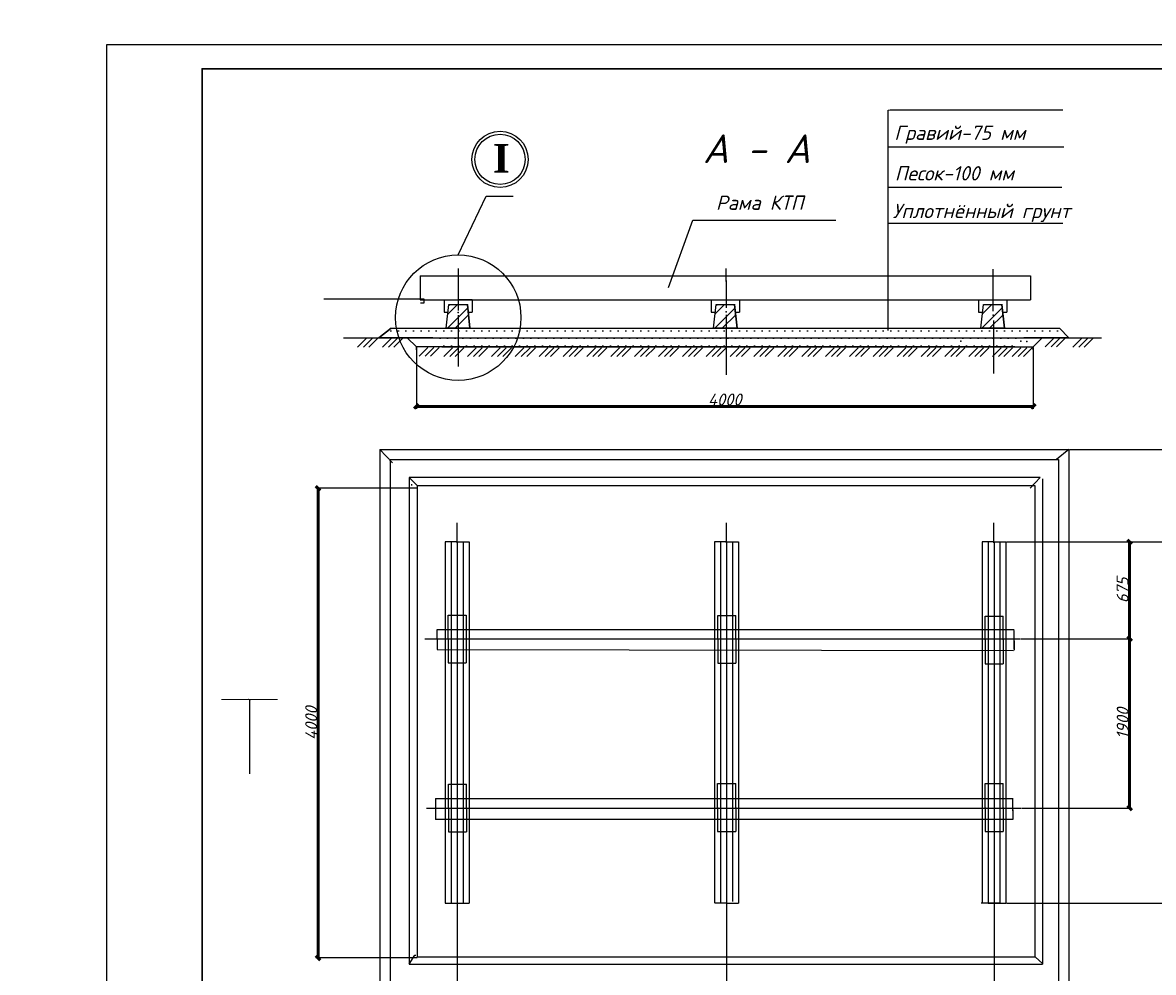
# Model space of a CAD drawing. Header units: millimetres. Extents: x -257011 to 237647566, y 2784933 to 6706507.
# Tile 76 of 256: x 11049216 to 11166666, y 2836744 to 2935367. Entities that reach past the tile are written whole.
import ezdxf
from ezdxf import colors
from ezdxf.entities.mleader import LeaderData, LeaderLine
from ezdxf.lldxf.tags import DXFTag
from ezdxf.math import Vec2, Vec3

# ---------------------------------------------------------------- set-up
doc = ezdxf.new("R2010")
doc.units = ezdxf.units.MM
doc.header["$LTSCALE"] = 1000
doc.header["$PDMODE"] = 32
doc.header["$PDSIZE"] = 0.3
doc.layers.add('text', color=1, linetype='Continuous', lineweight=13)
doc.layers.add('Размеры', color=251, linetype='Continuous', lineweight=18)
doc.layers.add('Размер', color=7, linetype='Continuous')
doc.styles.add('iso', font='isocpeur.TTF')
doc.styles.add('S4-B', font='timesbd.ttf', dxfattribs={"height": 4})
doc.styles.get("Standard").update_dxf_attribs({"font": 'ARIALN.TTF'})
doc.styles.add('X_ISO', font='isocpeui.ttf')
doc.styles.add('ГОСТ1250', font='isocpeui.ttf', dxfattribs={"height": 1200})
doc.styles.add('ГОСТ2500', font='isocpeui.ttf', dxfattribs={"height": 2500})
tags = doc.linetypes.add('HOT_WATER_SUPPLY', pattern='A,12.7,-5.08,["HW",Standard,S=2.54,R=0,X=-2.54,Y=-1.27],-5.08', length=22.86).pattern_tags.tags
tags[6] = DXFTag(74, 10)
doc.dimstyles.new('Copy of 1000_1', dxfattribs={"dimtxt": 1200, "dimasz": 900, "dimexe": 500, "dimexo": 100, "dimgap": 200, "dimtad": 1, "dimdec": 1, "dimlfac": 0.001, "dimzin": 0, "dimdsep": 46, "dimtxsty": 'ГОСТ1250', "dimblk": 'OBLIQUE', "dimcen": 0.09, "dimclrd": 1, "dimclre": 1, "dimclrt": 1, "dimadec": 0, "dimazin": 0, "dimtfac": 1, "dimtdec": 1, "dimtmove": 0, "dimatfit": 3, "dimldrblk": 'OBLIQUE', "dimfxl": 0, "dimtolj": 1, "dimtzin": 0, "dimlwe": -1, "dimarcsym": 0})
doc.dimstyles.new('ISO-25', dxfattribs={"dimtxt": 250, "dimasz": 250, "dimexe": 250, "dimexo": 250, "dimgap": 125, "dimtad": 1, "dimdec": 0, "dimtxsty": 'Standard', "dimblk": 'ARCHTICK', "dimcen": 250, "dimclrd": 256, "dimclre": 256, "dimadec": 0, "dimazin": 0, "dimtfac": 1, "dimtdec": 0, "dimtmove": 0, "dimatfit": 3, "dimldrblk": 'ARCHTICK', "dimfxl": 0, "dimarcsym": 0})

# ---------------------------------------------------------------- blocks, each defined once
blk = doc.blocks.new('_ArchTick')
at = {"color": 0, "linetype": 'ByBlock', "const_width": 0.15}
blk.add_lwpolyline([(-0.5, -0.5), (0.5, 0.5)], dxfattribs=at)
blk = doc.blocks.new('_Oblique')
at = {"color": 0, "linetype": 'ByBlock', "lineweight": -2}
blk.add_line((-0.5, -0.5), (0.5, 0.5), dxfattribs=at)
blk = doc.blocks.new('*D2046')
at = {"color": 1, "ltscale": 100, "transparency": 16777216}
for p, q in [((600703, 254589), (600703, 241718)), ((729964, 254589), (729964, 241718))]:
    blk.add_line(p, q, dxfattribs=at)
at = {"color": 1, "lineweight": -2, "ltscale": 100, "transparency": 16777216}
blk.add_line((600703, 242218), (729964, 242218), dxfattribs=at)
at = {"layer": 'Defpoints', "color": 0, "lineweight": 53, "ltscale": 100, "transparency": 16777216}
for p in [(600703, 254689), (729964, 254689), (729964, 242218)]:
    blk.add_point(p, dxfattribs=at)
at = {"color": 1, "lineweight": -2, "ltscale": 100, "transparency": 16777216, "xscale": 900, "yscale": 900, "zscale": 900, "rotation": 180}
blk.add_blockref('_Oblique', (600703, 242218), dxfattribs=at)
at = {"color": 1, "lineweight": -2, "ltscale": 100, "transparency": 16777216, "xscale": 900, "yscale": 900, "zscale": 900}
blk.add_blockref('_Oblique', (729964, 242218), dxfattribs=at)
at = {"color": 1, "ltscale": 100, "transparency": 16777216, "insert": (665333, 243668), "char_height": 1200, "attachment_point": 5, "style": 'ГОСТ1250'}
blk.add_mtext('\\A1;{\\H2.0833x;4000}', dxfattribs=at)
blk = doc.blocks.new('*D2037')
at = {"color": 1, "ltscale": 100, "transparency": 16777216}
for p, q in [((600860, 225072), (579614, 225072)), ((600860, 126697), (579614, 126697))]:
    blk.add_line(p, q, dxfattribs=at)
at = {"color": 1, "lineweight": -2, "ltscale": 100, "transparency": 16777216}
blk.add_line((580114, 225072), (580114, 126697), dxfattribs=at)
at = {"layer": 'Defpoints', "color": 0, "lineweight": 53, "ltscale": 100, "transparency": 16777216}
for p in [(600960, 225072), (580114, 126697), (600960, 126697)]:
    blk.add_point(p, dxfattribs=at)
at = {"color": 1, "lineweight": -2, "ltscale": 100, "transparency": 16777216, "xscale": 900, "yscale": 900, "zscale": 900}
for p, rotation in [((580114, 225072), 90), ((580114, 126697), 270)]:
    blk.add_blockref('_Oblique', p, dxfattribs=dict(at, rotation=rotation))
at = {"color": 1, "ltscale": 100, "transparency": 16777216, "insert": (578665, 175884), "char_height": 1200, "attachment_point": 5, "rotation": 90, "style": 'ГОСТ1250'}
blk.add_mtext('\\A1;{\\H2.0833x;4000}', dxfattribs=at)
blk = doc.blocks.new('*D2047')
at = {"color": 1, "ltscale": 100, "transparency": 16777216}
for p, q in [((724340, 138182), (765661, 138182)), ((737904, 118188), (765661, 118188))]:
    blk.add_line(p, q, dxfattribs=at)
at = {"color": 1, "lineweight": -2, "ltscale": 100, "transparency": 16777216}
blk.add_line((765161, 118188), (765161, 138182), dxfattribs=at)
at = {"layer": 'Defpoints', "color": 0, "lineweight": 53, "ltscale": 100, "transparency": 16777216}
for p in [(724240, 138182), (765161, 138182), (737804, 118188)]:
    blk.add_point(p, dxfattribs=at)
at = {"color": 1, "lineweight": -2, "ltscale": 100, "transparency": 16777216, "xscale": 900, "yscale": 900, "zscale": 900}
for p, rotation in [((765161, 138182), 90), ((765161, 118188), 270)]:
    blk.add_blockref('_Oblique', p, dxfattribs=dict(at, rotation=rotation))
at = {"color": 1, "ltscale": 100, "transparency": 16777216, "insert": (763694, 128185), "char_height": 1200, "attachment_point": 5, "rotation": 90, "style": 'ГОСТ1250'}
blk.add_mtext('\\A1;{\\H2.0833x;875}', dxfattribs=at)
blk = doc.blocks.new('*D2048')
at = {"color": 1, "ltscale": 100, "transparency": 16777216}
for p, q in [((724340, 213859), (765661, 213859)), ((724340, 138182), (765661, 138182))]:
    blk.add_line(p, q, dxfattribs=at)
at = {"color": 1, "lineweight": -2, "ltscale": 100, "transparency": 16777216}
blk.add_line((765161, 138182), (765161, 213859), dxfattribs=at)
at = {"layer": 'Defpoints', "color": 0, "lineweight": 53, "ltscale": 100, "transparency": 16777216}
for p in [(724240, 213859), (765161, 213859), (724240, 138182)]:
    blk.add_point(p, dxfattribs=at)
at = {"color": 1, "lineweight": -2, "ltscale": 100, "transparency": 16777216, "xscale": 900, "yscale": 900, "zscale": 900}
for p, rotation in [((765161, 213859), 90), ((765161, 138182), 270)]:
    blk.add_blockref('_Oblique', p, dxfattribs=dict(at, rotation=rotation))
at = {"color": 1, "ltscale": 100, "transparency": 16777216, "insert": (763711, 176021), "char_height": 1200, "attachment_point": 5, "rotation": 90, "style": 'ГОСТ1250'}
blk.add_mtext('\\A1;{\\H2.0833x;3250}', dxfattribs=at)
blk = doc.blocks.new('*D2049')
at = {"color": 1, "ltscale": 100, "transparency": 16777216}
for p, q in [((737540, 233188), (765661, 233188)), ((724340, 213859), (765661, 213859))]:
    blk.add_line(p, q, dxfattribs=at)
at = {"color": 1, "lineweight": -2, "ltscale": 100, "transparency": 16777216}
blk.add_line((765161, 213859), (765161, 233188), dxfattribs=at)
at = {"layer": 'Defpoints', "color": 0, "lineweight": 53, "ltscale": 100, "transparency": 16777216}
for p in [(737440, 233188), (765161, 233188), (724240, 213859)]:
    blk.add_point(p, dxfattribs=at)
at = {"color": 1, "lineweight": -2, "ltscale": 100, "transparency": 16777216, "xscale": 900, "yscale": 900, "zscale": 900}
for p, rotation in [((765161, 233188), 90), ((765161, 213859), 270)]:
    blk.add_blockref('_Oblique', p, dxfattribs=dict(at, rotation=rotation))
at = {"color": 1, "ltscale": 100, "transparency": 16777216, "insert": (763694, 223523), "char_height": 1200, "attachment_point": 5, "rotation": 90, "style": 'ГОСТ1250'}
blk.add_mtext('\\A1;{\\H2.0833x;875}', dxfattribs=at)
blk = doc.blocks.new('*D2050')
at = {"color": 1, "ltscale": 100, "transparency": 16777216}
for p, q in [((609251, 138082), (609251, 108437)), ((593068, 118088), (593068, 108437))]:
    blk.add_line(p, q, dxfattribs=at)
at = {"color": 1, "lineweight": -2, "ltscale": 100, "transparency": 16777216}
blk.add_line((593068, 108937), (609251, 108937), dxfattribs=at)
at = {"layer": 'Defpoints', "color": 0, "lineweight": 53, "ltscale": 100, "transparency": 16777216}
for p in [(609251, 138182), (593068, 118188), (609251, 108937)]:
    blk.add_point(p, dxfattribs=at)
at = {"color": 1, "lineweight": -2, "ltscale": 100, "transparency": 16777216, "xscale": 900, "yscale": 900, "zscale": 900, "rotation": 180}
blk.add_blockref('_Oblique', (593068, 108937), dxfattribs=at)
at = {"color": 1, "lineweight": -2, "ltscale": 100, "transparency": 16777216, "xscale": 900, "yscale": 900, "zscale": 900}
blk.add_blockref('_Oblique', (609251, 108937), dxfattribs=at)
at = {"color": 1, "ltscale": 100, "transparency": 16777216, "insert": (601160, 110387), "char_height": 1200, "attachment_point": 5, "style": 'ГОСТ1250'}
blk.add_mtext('\\A1;{\\H2.0833x;1000}', dxfattribs=at)
blk = doc.blocks.new('*D2051')
at = {"color": 1, "ltscale": 100, "transparency": 16777216}
for p, q in [((609251, 138082), (609251, 108437)), ((665711, 138082), (665711, 108437))]:
    blk.add_line(p, q, dxfattribs=at)
at = {"color": 1, "lineweight": -2, "ltscale": 100, "transparency": 16777216}
blk.add_line((609251, 108937), (665711, 108937), dxfattribs=at)
at = {"layer": 'Defpoints', "color": 0, "lineweight": 53, "ltscale": 100, "transparency": 16777216}
for p in [(609251, 138182), (665711, 138182), (665711, 108937)]:
    blk.add_point(p, dxfattribs=at)
at = {"color": 1, "lineweight": -2, "ltscale": 100, "transparency": 16777216, "xscale": 900, "yscale": 900, "zscale": 900, "rotation": 180}
blk.add_blockref('_Oblique', (609251, 108937), dxfattribs=at)
at = {"color": 1, "lineweight": -2, "ltscale": 100, "transparency": 16777216, "xscale": 900, "yscale": 900, "zscale": 900}
blk.add_blockref('_Oblique', (665711, 108937), dxfattribs=at)
at = {"color": 1, "ltscale": 100, "transparency": 16777216, "insert": (637481, 110387), "char_height": 1200, "attachment_point": 5, "style": 'ГОСТ1250'}
blk.add_mtext('\\A1;{\\H2.0833x;1500}', dxfattribs=at)
blk = doc.blocks.new('*D2052')
at = {"color": 1, "ltscale": 100, "transparency": 16777216}
for p, q in [((665711, 138082), (665711, 108437)), ((721740, 138082), (721740, 108437))]:
    blk.add_line(p, q, dxfattribs=at)
at = {"color": 1, "lineweight": -2, "ltscale": 100, "transparency": 16777216}
blk.add_line((665711, 108937), (721740, 108937), dxfattribs=at)
at = {"layer": 'Defpoints', "color": 0, "lineweight": 53, "ltscale": 100, "transparency": 16777216}
for p in [(665711, 138182), (721740, 138182), (721740, 108937)]:
    blk.add_point(p, dxfattribs=at)
at = {"color": 1, "lineweight": -2, "ltscale": 100, "transparency": 16777216, "xscale": 900, "yscale": 900, "zscale": 900, "rotation": 180}
blk.add_blockref('_Oblique', (665711, 108937), dxfattribs=at)
at = {"color": 1, "lineweight": -2, "ltscale": 100, "transparency": 16777216, "xscale": 900, "yscale": 900, "zscale": 900}
blk.add_blockref('_Oblique', (721740, 108937), dxfattribs=at)
at = {"color": 1, "ltscale": 100, "transparency": 16777216, "insert": (693726, 110387), "char_height": 1200, "attachment_point": 5, "style": 'ГОСТ1250'}
blk.add_mtext('\\A1;{\\H2.0833x;1500}', dxfattribs=at)
blk = doc.blocks.new('*D2053')
at = {"color": 1, "ltscale": 100, "transparency": 16777216}
for p, q in [((721740, 138082), (721740, 108437)), ((737288, 117865), (737288, 108437))]:
    blk.add_line(p, q, dxfattribs=at)
at = {"color": 1, "lineweight": -2, "ltscale": 100, "transparency": 16777216}
blk.add_line((721740, 108937), (737288, 108937), dxfattribs=at)
at = {"layer": 'Defpoints', "color": 0, "lineweight": 53, "ltscale": 100, "transparency": 16777216}
for p in [(721740, 138182), (737288, 117965), (737288, 108937)]:
    blk.add_point(p, dxfattribs=at)
at = {"color": 1, "lineweight": -2, "ltscale": 100, "transparency": 16777216, "xscale": 900, "yscale": 900, "zscale": 900, "rotation": 180}
blk.add_blockref('_Oblique', (721740, 108937), dxfattribs=at)
at = {"color": 1, "lineweight": -2, "ltscale": 100, "transparency": 16777216, "xscale": 900, "yscale": 900, "zscale": 900}
blk.add_blockref('_Oblique', (737288, 108937), dxfattribs=at)
at = {"color": 1, "ltscale": 100, "transparency": 16777216, "insert": (729514, 110387), "char_height": 1200, "attachment_point": 5, "style": 'ГОСТ1250'}
blk.add_mtext('\\A1;{\\H2.0833x;1000}', dxfattribs=at)
blk = doc.blocks.new('*D2054')
at = {"color": 1, "ltscale": 100, "transparency": 16777216}
for p, q in [((727269, 193575), (750641, 193575)), ((727617, 158101), (750641, 158101))]:
    blk.add_line(p, q, dxfattribs=at)
at = {"color": 1, "lineweight": -2, "ltscale": 100, "transparency": 16777216}
blk.add_line((750141, 158101), (750141, 193575), dxfattribs=at)
at = {"layer": 'Defpoints', "color": 0, "lineweight": 53, "ltscale": 100, "transparency": 16777216}
for p in [(727169, 193575), (750141, 193575), (727517, 158101)]:
    blk.add_point(p, dxfattribs=at)
at = {"color": 1, "lineweight": -2, "ltscale": 100, "transparency": 16777216, "xscale": 900, "yscale": 900, "zscale": 900}
for p, rotation in [((750141, 193575), 90), ((750141, 158101), 270)]:
    blk.add_blockref('_Oblique', p, dxfattribs=dict(at, rotation=rotation))
at = {"color": 1, "ltscale": 100, "transparency": 16777216, "insert": (748691, 175838), "char_height": 1200, "attachment_point": 5, "rotation": 90, "style": 'ГОСТ1250'}
blk.add_mtext('\\A1;{\\H2.0833x;1900}', dxfattribs=at)
blk = doc.blocks.new('*D2055')
at = {"color": 1, "ltscale": 100, "transparency": 16777216}
for p, q in [((724965, 213859), (750641, 213859)), ((727269, 193575), (750641, 193575))]:
    blk.add_line(p, q, dxfattribs=at)
at = {"color": 1, "lineweight": -2, "ltscale": 100, "transparency": 16777216}
blk.add_line((750141, 193575), (750141, 213859), dxfattribs=at)
at = {"layer": 'Defpoints', "color": 0, "lineweight": 53, "ltscale": 100, "transparency": 16777216}
for p in [(724865, 213859), (750141, 213859), (727169, 193575)]:
    blk.add_point(p, dxfattribs=at)
at = {"color": 1, "lineweight": -2, "ltscale": 100, "transparency": 16777216, "xscale": 900, "yscale": 900, "zscale": 900}
for p, rotation in [((750141, 213859), 90), ((750141, 193575), 270)]:
    blk.add_blockref('_Oblique', p, dxfattribs=dict(at, rotation=rotation))
at = {"color": 1, "ltscale": 100, "transparency": 16777216, "insert": (748675, 203717), "char_height": 2500, "attachment_point": 5, "rotation": 90, "style": 'ГОСТ2500'}
blk.add_mtext('\\A1;675', dxfattribs=at)
blk = doc.blocks.new('456789')
at = {"ltscale": 100}
h = blk.add_hatch(dxfattribs=at)
h.set_pattern_fill('STEEL', color=256, scale=1000, style=0)
h.set_pattern_definition([(45, (458912.6, 20951.2), (-2245.064, 2245.064), []), (45, (458912.6, 22538.7), (-2245.064, 2245.064), [])])
h.paths.add_polyline_path([(606945.36, 258605.98), (607501.67, 263585.52), (611388.88, 263585.52), (611945.2, 258605.98)])
h = blk.add_hatch(dxfattribs=at)
h.set_pattern_fill('STEEL', color=256, scale=1000, style=0)
h.set_pattern_definition([(45, (514912.6, 20951.2), (-2245.064, 2245.064), []), (45, (514912.6, 22538.7), (-2245.064, 2245.064), [])])
h.paths.add_polyline_path([(662945.36, 258605.98), (663501.67, 263585.52), (667388.88, 263585.52), (667945.2, 258605.98)])
h = blk.add_hatch(dxfattribs=at)
h.set_pattern_fill('STEEL', color=256, scale=1000, style=0)
h.set_pattern_definition([(45, (570912.6, 20951.2), (-2245.064, 2245.064), []), (45, (570912.6, 22538.7), (-2245.064, 2245.064), [])])
h.paths.add_polyline_path([(718945.36, 258605.98), (719501.67, 263585.52), (723388.88, 263585.52), (723945.2, 258605.98)])
h = blk.add_hatch(dxfattribs=at)
h.set_pattern_fill('DOTS', color=256, scale=1000, style=0)
h.set_pattern_definition([(0, (514912.6, 20951.2), (793.75, 1587.5), [0, -1587.5])])
h.paths.add_polyline_path([(592862.05, 256585.83), (595445.28, 258585.83), (735445.28, 258585.83), (737392.17, 256585.83), (727983.51, 256585.83), (726078.19, 254688.62), (606078.19, 254688.62), (604191.47, 256585.83)])
for p, q in [((699544.79, 304308.49), (699993.34, 304339.99)), ((699544.79, 288119.95), (699544.79, 304308.49)), ((699993.34, 304339.99), (736132.32, 304339.99)), ((699544.79, 296574.47), (736366.99, 296574.47)), ((699544.79, 258119.95), (699544.79, 288119.95)), ((699544.79, 288119.95), (735918.44, 288119.95)), ((609484.31, 273976.38), (615361.75, 286281.06)), ((615361.75, 286281.06), (620959.32, 286281.06)), ((653533.82, 267148.38), (658626.45, 281257.42)), ((658626.45, 281257.42), (688626.45, 281257.42)), ((699544.79, 280618.71), (736179, 280618.71)), ((609517.82, 263691.96), (609517.82, 271116.42)), ((665606.36, 268490.58), (665606.36, 271116.42)), ((721566.94, 262191.27), (721566.94, 270958.46)), ((601501.67, 269585.52), (729388.88, 269585.52)), ((601501.67, 269585.52), (601501.67, 264585.52)), ((665606.36, 268490.58), (665606.36, 262902.12)), ((729388.88, 269585.52), (729388.88, 264585.52)), ((602326.92, 264670.46), (581349.15, 264670.46)), ((601501.67, 264585.52), (729388.88, 264585.52)), ((601564.1, 263908.33), (602326.92, 263908.33)), ((602326.92, 263908.33), (602326.92, 264670.46)), ((606501.67, 264585.52), (606501.67, 261951.36)), ((606945.36, 258605.98), (607501.67, 263585.52)), ((606945.36, 258605.98), (607501.67, 263585.52)), ((607501.67, 263585.52), (611388.88, 263585.52)), ((607501.67, 263585.52), (611501.67, 263585.52)), ((612388.88, 264585.52), (609471.2, 264585.52)), ((609471.2, 263583.51), (609471.2, 262349.24)), ((611388.88, 263585.52), (611945.2, 258605.98)), ((611945.2, 258605.98), (611388.88, 263585.52)), ((612388.88, 264585.52), (612388.88, 261951.36)), ((662501.67, 264585.52), (668388.88, 264585.52)), ((662501.67, 264585.52), (662501.67, 261951.36)), ((662945.36, 258605.98), (663501.67, 263585.52)), ((662945.36, 258605.98), (663501.67, 263585.52)), ((663501.67, 263585.52), (667501.67, 263585.52)), ((663501.67, 263585.52), (667388.88, 263585.52)), ((667945.2, 258605.98), (667388.88, 263585.52)), ((667388.88, 263585.52), (667945.2, 258605.98)), ((668388.88, 264585.52), (668388.88, 261951.36)), ((718501.67, 264585.52), (718501.67, 261951.36)), ((718501.67, 264585.52), (724388.88, 264585.52)), ((718945.36, 258605.98), (719501.67, 263585.52)), ((718945.36, 258605.98), (719501.67, 263585.52)), ((719501.67, 263585.52), (723388.88, 263585.52)), ((719501.67, 263585.52), (723501.67, 263585.52)), ((723388.88, 263585.52), (723945.2, 258605.98)), ((723945.2, 258605.98), (723388.88, 263585.52)), ((724388.88, 264585.52), (724388.88, 261951.36)), ((606501.67, 261951.36), (607331.53, 261951.36)), ((609471.2, 261322.45), (609471.2, 250578.98)), ((611559.02, 261951.36), (612388.88, 261951.36)), ((662501.67, 261951.36), (663331.53, 261951.36)), ((665606.36, 261401.44), (665606.36, 248816.05)), ((667559.02, 261951.36), (668388.88, 261951.36)), ((718501.67, 261951.36), (719331.53, 261951.36)), ((723559.02, 261951.36), (724388.88, 261951.36)), ((595445.28, 258585.83), (592862.05, 256585.83)), ((592862.05, 256585.83), (595445.28, 258585.83)), ((592862.05, 256585.83), (595445.28, 258585.83)), ((595445.28, 258585.83), (735445.28, 258585.83)), ((595445.28, 258585.83), (735445.28, 258585.83)), ((595445.28, 258585.83), (735445.28, 258585.83)), ((611945.2, 258605.98), (606945.36, 258605.98)), ((667945.2, 258605.98), (662945.36, 258605.98)), ((723945.2, 258605.98), (718945.36, 258605.98)), ((721608.52, 260205.53), (721608.52, 249109.87)), ((735445.28, 258585.83), (737392.17, 256585.83)), ((735445.28, 258585.83), (737392.17, 256585.83)), ((735445.28, 258585.83), (737392.17, 256585.83)), ((585445.28, 256585.83), (744261.46, 256585.83)), ((590207.76, 256446.01), (588388.55, 254628.27)), ((591467.21, 256446.01), (589648, 254628.27)), ((592586.72, 256446.01), (590767.52, 254628.27)), ((604191.47, 256585.83), (592862.05, 256585.83)), ((595424.9, 256446.01), (593605.69, 254628.27)), ((596684.36, 256446.01), (594865.15, 254628.27)), ((597803.87, 256446.01), (595984.66, 254628.27)), ((600702.96, 254688.62), (598816.23, 256585.83)), ((737392.17, 256585.83), (727983.51, 256585.83)), ((731856.85, 256585.83), (729951.53, 254688.62)), ((734242.12, 256524.99), (732422.91, 254707.26)), ((735501.57, 256524.99), (733682.36, 254707.26)), ((736621.09, 256524.99), (734801.88, 254707.26)), ((740091.64, 256446.01), (738272.44, 254628.27)), ((741351.1, 256446.01), (739531.89, 254628.27)), ((742470.61, 256446.01), (740651.4, 254628.27)), ((606179.67, 254687.82), (600646.33, 254687.82)), ((600702.96, 254063.62), (600702.96, 254688.62)), ((603092.52, 254550.4), (601273.31, 252732.66)), ((604351.97, 254550.4), (602532.77, 252732.66)), ((605471.49, 254550.4), (603652.28, 252732.66)), ((606078.19, 254688.62), (726078.19, 254688.62)), ((606078.19, 254688.62), (726078.19, 254688.62)), ((726078.19, 254688.62), (606078.19, 254688.62)), ((608259.9, 254488.45), (606440.7, 252670.71)), ((609519.36, 254488.45), (607700.15, 252670.71)), ((610638.87, 254488.45), (608819.66, 252670.71)), ((613259.9, 254488.45), (611440.7, 252670.71)), ((614519.36, 254488.45), (612700.15, 252670.71)), ((615638.87, 254488.45), (613819.66, 252670.71)), ((618259.9, 254488.45), (616440.7, 252670.71)), ((619519.36, 254488.45), (617700.15, 252670.71)), ((620638.87, 254488.45), (618819.66, 252670.71)), ((623259.9, 254488.45), (621440.7, 252670.71)), ((624519.36, 254488.45), (622700.15, 252670.71)), ((625638.87, 254488.45), (623819.66, 252670.71)), ((628259.9, 254488.45), (626440.7, 252670.71)), ((629519.36, 254488.45), (627700.15, 252670.71)), ((630638.87, 254488.45), (628819.66, 252670.71)), ((633259.9, 254488.45), (631440.7, 252670.71)), ((634519.36, 254488.45), (632700.15, 252670.71)), ((635638.87, 254488.45), (633819.66, 252670.71)), ((638259.9, 254488.45), (636440.7, 252670.71)), ((639519.36, 254488.45), (637700.15, 252670.71)), ((640638.87, 254488.45), (638819.66, 252670.71)), ((643259.9, 254488.45), (641440.7, 252670.71)), ((644519.36, 254488.45), (642700.15, 252670.71)), ((645638.87, 254488.45), (643819.66, 252670.71)), ((648259.9, 254488.45), (646440.7, 252670.71)), ((649519.36, 254488.45), (647700.15, 252670.71)), ((650638.87, 254488.45), (648819.66, 252670.71)), ((653259.9, 254488.45), (651440.7, 252670.71)), ((654519.36, 254488.45), (652700.15, 252670.71)), ((655638.87, 254488.45), (653819.66, 252670.71)), ((658259.9, 254488.45), (656440.7, 252670.71)), ((659519.36, 254488.45), (657700.15, 252670.71)), ((660638.87, 254488.45), (658819.66, 252670.71)), ((663259.9, 254488.45), (661440.7, 252670.71)), ((664519.36, 254488.45), (662700.15, 252670.71)), ((665638.87, 254488.45), (663819.66, 252670.71)), ((668259.9, 254488.45), (666440.7, 252670.71)), ((669519.36, 254488.45), (667700.15, 252670.71)), ((670638.87, 254488.45), (668819.66, 252670.71)), ((673259.9, 254488.45), (671440.7, 252670.71)), ((674519.36, 254488.45), (672700.15, 252670.71)), ((675638.87, 254488.45), (673819.66, 252670.71)), ((678259.9, 254488.45), (676440.7, 252670.71)), ((679519.36, 254488.45), (677700.15, 252670.71)), ((680638.87, 254488.45), (678819.66, 252670.71)), ((683259.9, 254488.45), (681440.7, 252670.71)), ((684519.36, 254488.45), (682700.15, 252670.71)), ((685638.87, 254488.45), (683819.66, 252670.71)), ((688259.9, 254488.45), (686440.7, 252670.71)), ((689519.36, 254488.45), (687700.15, 252670.71)), ((690638.87, 254488.45), (688819.66, 252670.71)), ((693259.9, 254488.45), (691440.7, 252670.71)), ((694519.36, 254488.45), (692700.15, 252670.71)), ((695638.87, 254488.45), (693819.66, 252670.71)), ((698259.9, 254488.45), (696440.7, 252670.71)), ((699519.36, 254488.45), (697700.15, 252670.71)), ((700638.87, 254488.45), (698819.66, 252670.71)), ((703259.9, 254488.45), (701440.7, 252670.71)), ((704519.36, 254488.45), (702700.15, 252670.71)), ((705638.87, 254488.45), (703819.66, 252670.71)), ((708259.9, 254488.45), (706440.7, 252670.71)), ((709519.36, 254488.45), (707700.15, 252670.71)), ((710638.87, 254488.45), (708819.66, 252670.71)), ((713259.9, 254488.45), (711440.7, 252670.71)), ((714519.36, 254488.45), (712700.15, 252670.71)), ((715638.87, 254488.45), (713819.66, 252670.71)), ((718259.9, 254488.45), (716440.7, 252670.71)), ((719519.36, 254488.45), (717700.15, 252670.71)), ((720638.87, 254488.45), (718819.66, 252670.71)), ((723259.9, 254488.45), (721440.7, 252670.71)), ((724519.36, 254488.45), (722700.15, 252670.71)), ((725638.87, 254488.45), (723819.66, 252670.71)), ((727383.99, 254471.42), (725564.78, 252653.68)), ((726078.19, 254688.62), (729951.53, 254688.62)), ((728643.44, 254471.42), (726824.23, 252653.68)), ((729762.95, 254471.42), (727943.75, 252653.68)), ((729963.51, 254063.62), (729963.51, 254688.62)), ((593068.12, 233187.52), (593068.12, 118187.52)), ((593068.12, 233187.52), (737440.48, 233187.52)), ((593068.12, 233187.52), (595708.82, 230424.15)), ((737440.48, 233187.52), (734847.41, 231089.2)), ((737440.48, 233187.52), (737440.48, 118187.52)), ((595235.75, 231090.7), (595235.75, 121343.71)), ((595235.75, 231090.7), (735258.31, 231090.7)), ((735258.31, 231090.7), (735258.31, 121358.38)), ((731396.7, 227342.89), (599196.4, 227342.89)), ((599198.01, 227354.96), (599198.01, 125402)), ((599198.01, 227354.96), (601033.58, 225547.07)), ((599678.9, 225938.29), (599678.9, 225651.65)), ((600858.21, 225555.92), (600858.21, 126957.74)), ((730351.1, 225603.77), (600936.02, 225603.77)), ((731396.7, 227342.89), (729300.79, 225103.7)), ((730351.1, 126957.74), (730351.1, 225603.77)), ((731927.1, 227082.58), (731927.1, 125402)), ((609288.99, 213667.46), (609288.99, 217809.58)), ((665721.75, 213667.46), (665721.75, 217809.58)), ((721685.63, 213667.46), (721685.63, 217809.58)), ((606751.3, 213859.25), (606751.3, 138182.4)), ((609251.3, 213859.25), (606751.3, 213859.25)), ((608001.3, 213859.25), (608001.3, 198532.23)), ((609251.3, 213859.25), (609251.3, 138182.4)), ((609251.3, 213859.25), (611751.3, 213859.25)), ((610501.3, 213859.25), (610501.3, 198532.23)), ((611751.3, 213859.25), (611751.3, 138182.4)), ((663184.06, 213859.25), (663184.06, 138182.4)), ((665684.06, 213859.25), (663184.06, 213859.25)), ((664434.06, 213859.25), (664434.06, 213628.62)), ((664434.06, 213628.62), (664434.06, 198420.13)), ((665684.06, 213859.25), (668184.06, 213859.25)), ((665710.76, 213859.25), (665710.76, 138182.4)), ((666934.06, 213859.25), (666934.06, 198420.13)), ((668184.06, 213859.25), (668184.06, 138182.4)), ((721740.24, 213859.25), (719240.24, 213859.25)), ((719240.24, 213859.25), (719240.24, 138182.4)), ((720490.24, 213859.25), (720490.24, 198319.18)), ((721740.24, 213859.25), (721740.24, 138182.4)), ((721740.24, 213859.25), (724240.24, 213859.25)), ((721740.24, 213859.25), (721740.24, 138182.4)), ((722990.24, 213859.25), (722990.24, 198319.18)), ((724240.24, 213859.25), (724240.24, 138182.4)), ((607347.83, 193532.23), (607347.83, 198532.23)), ((607347.83, 198532.23), (611126.45, 198532.23)), ((608001.3, 198532.23), (608001.3, 188532.23)), ((610501.3, 198532.23), (610501.3, 188532.23)), ((611126.45, 198532.23), (611126.45, 188532.23)), ((663892.25, 193420.13), (663892.25, 198420.13)), ((663892.25, 198420.13), (666934.06, 198420.13)), ((664434.06, 198420.13), (664434.06, 188420.13)), ((666934.06, 198420.13), (667670.88, 198420.13)), ((666934.06, 198420.13), (666934.06, 188420.13)), ((667670.88, 193420.13), (667670.88, 198420.13)), ((719864.51, 193319.18), (719864.51, 198319.18)), ((719864.51, 198319.18), (723643.13, 198319.18)), ((720490.24, 198319.18), (720490.24, 188319.18)), ((722990.24, 198319.18), (722990.24, 188319.18)), ((723643.13, 193319.18), (723643.13, 198319.18)), ((605039.5, 193490.64), (605039.5, 195490.64)), ((605039.5, 195490.64), (725993.04, 195490.64)), ((725993.04, 193316.74), (725993.04, 195316.74)), ((602509.12, 193575.13), (727169.19, 193575.13)), ((605039.5, 193316.74), (605039.5, 191316.74)), ((607347.83, 193532.23), (607347.83, 188532.23)), ((663892.25, 193420.13), (663892.25, 188420.13)), ((667670.88, 193420.13), (667670.88, 188420.13)), ((719864.51, 193319.18), (719864.51, 188319.18)), ((723643.13, 193319.18), (723643.13, 188319.18)), ((725993.04, 191403.92), (725993.04, 193403.92)), ((725993.04, 193142.85), (725993.04, 191142.85)), ((605039.5, 191316.74), (725826.45, 191089.91)), ((607347.83, 188532.23), (611126.45, 188532.23)), ((608001.3, 188532.23), (608001.3, 163108.46)), ((610501.3, 188532.23), (610501.3, 163108.46)), ((663892.25, 188420.13), (667670.88, 188420.13)), ((664434.06, 188420.13), (664434.06, 163209.41)), ((666934.06, 188420.13), (666934.06, 163209.41)), ((719864.51, 188319.18), (723643.13, 188319.18)), ((720490.24, 188319.18), (720490.24, 163209.41)), ((722990.24, 188319.18), (722990.24, 163209.41)), ((607460.02, 158108.46), (607460.02, 163108.46)), ((607460.02, 163108.46), (611238.65, 163108.46)), ((608001.3, 163108.46), (608001.3, 153108.46)), ((610501.3, 163108.46), (610501.3, 153108.46)), ((611238.65, 158108.46), (611238.65, 163108.46)), ((663836.41, 158209.41), (663836.41, 163209.41)), ((663836.41, 163209.41), (667615.03, 163209.41)), ((664434.06, 163209.41), (664434.06, 153209.41)), ((666934.06, 163209.41), (666934.06, 153209.41)), ((667615.03, 158209.41), (667615.03, 163209.41)), ((719865.89, 163209.41), (723644.51, 163209.41)), ((719865.89, 158209.41), (719865.89, 163209.41)), ((720490.24, 163209.41), (720490.24, 153209.41)), ((722990.24, 163209.41), (722990.24, 153209.41)), ((723644.51, 158209.41), (723644.51, 163209.41)), ((604751.05, 160074.6), (604751.05, 158100.95)), ((604751.05, 160074.6), (725720.3, 160074.6)), ((725704.58, 157489.99), (725704.58, 160080.1)), ((602857.19, 158100.95), (727517.25, 158100.95)), ((604751.05, 157900.71), (604720.61, 155726.82)), ((607460.02, 158108.46), (607460.02, 153108.46)), ((611238.65, 158108.46), (611238.65, 153108.46)), ((663836.41, 158209.41), (663836.41, 153209.41)), ((667615.03, 158209.41), (667615.03, 153209.41)), ((719865.89, 158209.41), (719865.89, 153209.41)), ((723644.51, 158209.41), (723644.51, 153209.41)), ((725704.58, 157726.82), (725704.58, 155726.82)), ((725704.58, 155726.82), (604720.61, 155726.82)), ((607460.02, 153108.46), (611238.65, 153108.46)), ((608001.3, 153108.46), (608001.3, 145255.55)), ((610501.3, 153108.46), (610501.3, 138182.4)), ((663836.41, 153209.41), (667615.03, 153209.41)), ((664434.06, 153209.41), (664434.06, 145255.55)), ((666934.06, 153209.41), (666934.06, 138532.53)), ((719865.89, 153209.41), (723644.51, 153209.41)), ((720490.24, 153209.41), (720490.24, 138182.4)), ((722990.24, 153209.41), (722990.24, 138182.4)), ((608001.3, 145255.55), (608001.3, 138200.23)), ((664434.06, 145255.55), (664434.06, 138200.23)), ((606751.3, 138182.4), (611751.3, 138182.4)), ((665710.76, 138182.4), (663334.02, 138182.4)), ((665684.06, 138182.4), (663437.05, 138182.4)), ((665684.06, 138182.4), (668184.06, 138182.4)), ((665710.76, 138182.4), (668210.76, 138182.4)), ((719446.74, 138182.4), (719033.74, 138182.4)), ((721740.24, 138182.4), (719374.96, 138182.4)), ((720490.24, 138182.4), (721740.24, 138182.4)), ((722990.24, 138182.4), (720557.6, 138182.4)), ((721740.24, 138182.4), (724240.24, 138182.4)), ((721740.24, 138182.4), (722990.24, 138182.4)), ((599198.01, 125402), (600367.99, 127276.16)), ((600367.99, 127276.16), (600589.85, 127276.16)), ((600858.21, 126957.74), (730351.1, 126957.74)), ((730351.1, 126957.74), (731963.17, 125502.68)), ((599198.01, 125402), (731907.25, 125402))]:
    blk.add_line(p, q, dxfattribs=at)
for centre, radius in [((618243.08, 293974.47), 5891.41), ((618243.08, 293974.47), 5251.41), ((609484.31, 260832.75), 13143.63)]:
    blk.add_circle(centre, radius, dxfattribs=at)
for p in [(665595.73, 268509.96), (665606.36, 268490.58), (609438.77, 261875.34), (665595.73, 262033.3), (721566.94, 261322.45), (714768.84, 255872.58), (727337.41, 255872.58), (728602.17, 255793.6)]:
    blk.add_point(p, dxfattribs=at)
for s, height, style, p in [('Гравий-75 мм', 3000, 'X_ISO', (700841.58, 298051.14)), ('А - А', 6000, 'X_ISO', (660740.35, 293205.14)), ('I', 6000, 'S4-B', (616722.51, 291211.62)), ('Песок-100 мм', 3000, 'X_ISO', (700957.81, 289562.36)), ('Рама КТП', 3000, 'X_ISO', (663479.78, 283398.11)), ('Уплотнённый грунт', 3000, 'X_ISO', (700511.32, 281669.74))]:
    blk.add_text(s, height=height, dxfattribs=dict(at, style=style)).set_placement(p)
for base, p1, p2, text, picture, middle in [((729963.51, 242217.97), (600702.96, 254688.62), (729963.51, 254688.62), '{\\H2.0833x;4000}', '*D2046', (665333.23, 243667.95)), ((609251.3, 108936.99), (593068.12, 118187.52), (609251.3, 138182.4), '{\\H2.0833x;1000}', '*D2050', (601159.71, 110386.97)), ((665710.76, 108936.99), (609251.3, 138182.4), (665710.76, 138182.4), '{\\H2.0833x;1500}', '*D2051', (637481.03, 110386.97)), ((721740.24, 108936.99), (665710.76, 138182.4), (721740.24, 138182.4), '{\\H2.0833x;1500}', '*D2052', (693725.5, 110386.97)), ((737287.93, 108936.99), (721740.24, 138182.4), (737287.93, 117965.37), '{\\H2.0833x;1000}', '*D2053', (729514.08, 110386.97))]:
    dim = blk.add_linear_dim(base=base, p1=p1, p2=p2, text=text, dimstyle='Copy of 1000_1', dxfattribs=at)
    dim.commit()
    dim.dimension.update_dxf_attribs({"geometry": picture, "text_midpoint": middle})
for base, p1, p2, text, picture, middle in [((765160.53, 233187.52), (724240.24, 213859.25), (737440.48, 233187.52), '{\\H2.0833x;875}', '*D2049', (763694.45, 223523.38)), ((580114.48, 126696.9), (600959.89, 225071.68), (600959.89, 126696.9), '{\\H2.0833x;4000}', '*D2037', (578664.5, 175884.29)), ((765160.53, 213859.25), (724240.24, 138182.4), (724240.24, 213859.25), '{\\H2.0833x;3250}', '*D2048', (763710.55, 176020.82)), ((750141.05, 193575.13), (727517.25, 158100.95), (727169.19, 193575.13), '{\\H2.0833x;1900}', '*D2054', (748691.07, 175838.04)), ((765160.53, 138182.4), (737804.18, 118187.52), (724240.24, 138182.4), '{\\H2.0833x;875}', '*D2047', (763694.45, 128184.96))]:
    dim = blk.add_linear_dim(base=base, p1=p1, p2=p2, angle=90, text=text, dimstyle='Copy of 1000_1', dxfattribs=at)
    dim.commit()
    dim.dimension.update_dxf_attribs({"geometry": picture, "text_midpoint": middle})
dim = blk.add_linear_dim(base=(750141.05, 213859.25), p1=(727169.19, 193575.13), p2=(724865.24, 213859.25), angle=90, text='675', dimstyle='Copy of 1000_1', override={"dimtxsty": 'ГОСТ2500'}, dxfattribs=at)
dim.commit()
dim.dimension.update_dxf_attribs({"geometry": '*D2055', "text_midpoint": (748674.95, 203717.19)})

msp = doc.modelspace()

# ---------------------------------------------------------------- linework, layer by layer
at = {"elevation": 384}
msp.add_lwpolyline([(11057944.81, 2785816.901), (11266157.545, 2785816.901), (11266157.545, 2933053.049), (11057944.81, 2933053.049)], close=True, dxfattribs=at)
at = {"layer": 'Размер', "linetype": 'Continuous', "lineweight": 30, "ltscale": 3.333333, "elevation": 384}
msp.add_lwpolyline([(11067859.702, 2788295.624), (11263678.822, 2788295.624), (11263678.822, 2930574.326), (11067859.702, 2930574.326)], close=True, dxfattribs=at)
at = {"layer": 'Размеры', "color": 5}
msp.add_line((11069873.602, 2865078.805, 384), (11075704.967, 2865078.805, 384), dxfattribs=at)

# ---------------------------------------------------------------- block references
at = {"lineweight": 53, "xscale": 0.4957446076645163, "yscale": 0.4957446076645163, "zscale": 0.4957446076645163}
msp.add_blockref('456789', (10792315.795, 2775430.432, 384), dxfattribs=at)

# ---------------------------------------------------------------- texts
at = {"color": 7, "ltscale": 30, "insert": (10049091.702, 2929588.156, -75415.319), "char_height": 1784.436705, "width": 106220.7207, "attachment_point": 1, "style": 'X_ISO'}
msp.add_mtext('                               ПОЯСНИТЕЛЬНАЯ ЗАПИСКА\\P\\pi4401.50942;    Проект энергоснабжения {\\C256; Samarqand viloyati Toyloq tumani "Хоnсhоrbоg\'" МFY dagi 11-son maktabni rekonstruksiya qilish. (360 o\'quvchi o\'rinli qo\'shimcha bino qurish).\\P\\pi0;}выполнен на основании ТУ САМ ПТЭС за №18238252188 от  01.07.2026 г.       \\P    Установленная мощность Ру=93,4 кВт.\\P    Расчетная мощность Рр=84 кВт.    \\P    По надежности энергоснабжение объект относятся к потребителям II категории.\\P    {\\C256;Точкой подключения основного источника электроснабжения принять ближайшую существующую в./в опору ВЛ-10 кВ фид. "\\C0;233\\C256;", на которой необходимо установить ПМ-10, ВЛ-10 кВ выполнено кабелем АПвПу-3(1х70) мм2 длиной 60 м в траншее в земле до проектного ТП.}\\P    Предусмотрена установка ТП-ГКТП с ТМ-100кВА.\\P    От ТП предусмотрена прокладка кабеля {\\C0;АВВГ} разного сечения в траншее в земле  до щитов объекта.  \\P    {\\C256;\\c0;Для резервного энергоснабжения теплонососа предусмотрена установка ДЭС мощностью 10 кВт. \\P\\C256;   } Наружное освещение территории объекта выполнено LED светильниками на установленными на металлических опорах. Управление наружным освещением предусмотрено комплектно.\\P    Кабели прокладываются в траншее на глубину 0,7 м от планировочной отметки земли в слое песка по 10см в каждую сторону. Все пересечения и сближении кабельных линий с подземными инженерными коммуникациями выполнить согласно норм и в местах пересечения кабель проложить в а/цементных трубах Д=100мм.                                         \\P    Учет электроэнергии предусмотрен электронным активно-реактивным счетчикам ЕХ-518 прямого включения с системой АИИСКУЭ на н./в. щите  проектного ТП, установленного в отдельном запирающемся  шкафу. \\P     Проектом предусмотрен контур заземления проектной  трансформаторной подстанции, всех щитов, ГРЩ и ДЭС. Сопротивление  растеканию тока не должно превышать 4 ома для ТП, всех  щитов, ГРЩ,  ДЭС.\\P  При производстве электромонтажных работ выполнять требования ПУЭ и ПТБ.', dxfattribs=at)
at = {"color": 7, "lineweight": 30, "char_height": 939.4258, "attachment_point": 1}
for s, insert, width in [('\\pi2351.83787;{\\fTimes New Roman|b0|i0|c204|p18;\\C256;Qurilish         \\P\\pi2708.16847;  hajmi\\P\\pi3422.97631;   m³}', (10454675.044, 2905395.586), 8914.89017), ('\\pi2351.83787;{\\fTimes New Roman|b0|i0|c204|p18;\\C256;Qurilish         \\P\\pi2708.16847;  hajmi\\P\\pi3422.97631;   m³}', (10769144.741, 2905395.586), 8914.89017), ('\\pi548.6967;{\\fTimes New Roman|b0|i0|c204|p18;\\C256;Umumiy\\P\\pi602.54266;maydoni \\P\\pi2155.2706;m2}', (10449256.507, 2903419.396), 6013.9701)]:
    msp.add_mtext(s, dxfattribs=dict(at, insert=insert, width=width))
at = {"layer": 'text', "color": 7, "linetype": 'HOT_WATER_SUPPLY', "lineweight": 40, "ltscale": 500, "insert": (9988811.88, 2926147.228), "char_height": 1500, "width": 43130.04732, "attachment_point": 1, "style": 'iso'}
msp.add_mtext('\\pi10546;Ведомость рабочих черчежей', dxfattribs=at)

# ---------------------------------------------------------------- leaders
at = {"layer": 'Размеры', "color": 5}
msp.add_leader([(11072789.285, 2865078.805, 384), (11072789.285, 2857357.469, 384)], dimstyle='ISO-25', override={"dimgap": 0.625, "dimtad": 0}, dxfattribs=at)

# ---------------------------------------------------------------- next in the draw order: leaders
at = {"ltscale": 250}
ml = msp.add_multileader_mtext('Standard', dxfattribs=at)
ml.set_content('АВВГ-(4x35) мм2 L=96 на Теплоносос\\Pв ПВХ тр.в траншее в земле. от {\\C0;ТП}', color=256, style='X_ISO')
ml.set_leader_properties()
ml.build(insert=Vec2(0, 0))
ml.multileader.update_dxf_attribs({"text_left_attachment_type": 6, "text_right_attachment_type": 6, "dogleg_length": 0.002, "arrow_head_size": 470.717, "scale": 500})
ctx = ml.context
ctx.base_point, ctx.scale, ctx.char_height, ctx.arrow_head_size, ctx.landing_gap_size, ctx.plane_origin, ctx.plane_x_axis, ctx.plane_y_axis = Vec3(10608578.136, 2963984.565), 500, 784.52892, 470.717, 0, Vec3(10593163.695, 2941475.424), Vec3(0.9999426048, 0.0107138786), Vec3(-0.0107138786, 0.9999426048)
ctx.left_attachment, ctx.right_attachment, ctx.text_align_type = 6, 6, 1
notes = []
notes.append((ctx, [(1, (1, 1, 0), (10608577.509, 2963984.558), (0.9999426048, 0.0107138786), 0.628, [(1, [(10603694.136, 2953153.697)], 0, [])])]))
ctx.mtext.insert, ctx.mtext.text_direction, ctx.mtext.rotation, ctx.mtext.width, ctx.mtext.alignment, ctx.mtext.flow_direction = Vec3(10618177.731, 2965107.365), Vec3(0.9999426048, 0.0107138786), 0.0107140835, 19312.2629, 2, 5
ctx.mtext.has_bg_fill, ctx.mtext.bg_color, ctx.mtext.bg_scale_factor, ctx.mtext.bg_transparency, ctx.mtext.use_window_bg_color = 1, -1023410172, 1.1, 0, 0
for ctx, leaders in notes:
    for number, flags, end, landing, length, lines in leaders:
        leader = LeaderData()
        leader.index, (leader.has_last_leader_line, leader.has_dogleg_vector, leader.attachment_direction) = number, flags
        leader.last_leader_point, leader.dogleg_vector, leader.dogleg_length = Vec3(end), Vec3(landing), length
        for number, points, colour, breaks in lines:
            line = LeaderLine()
            line.index, line.vertices, line.color, line.breaks = number, Vec3.list(points), colors.encode_raw_color(colour), breaks
            leader.lines.append(line)
        ctx.leaders.append(leader)

doc.saveas('drawing.dxf')
